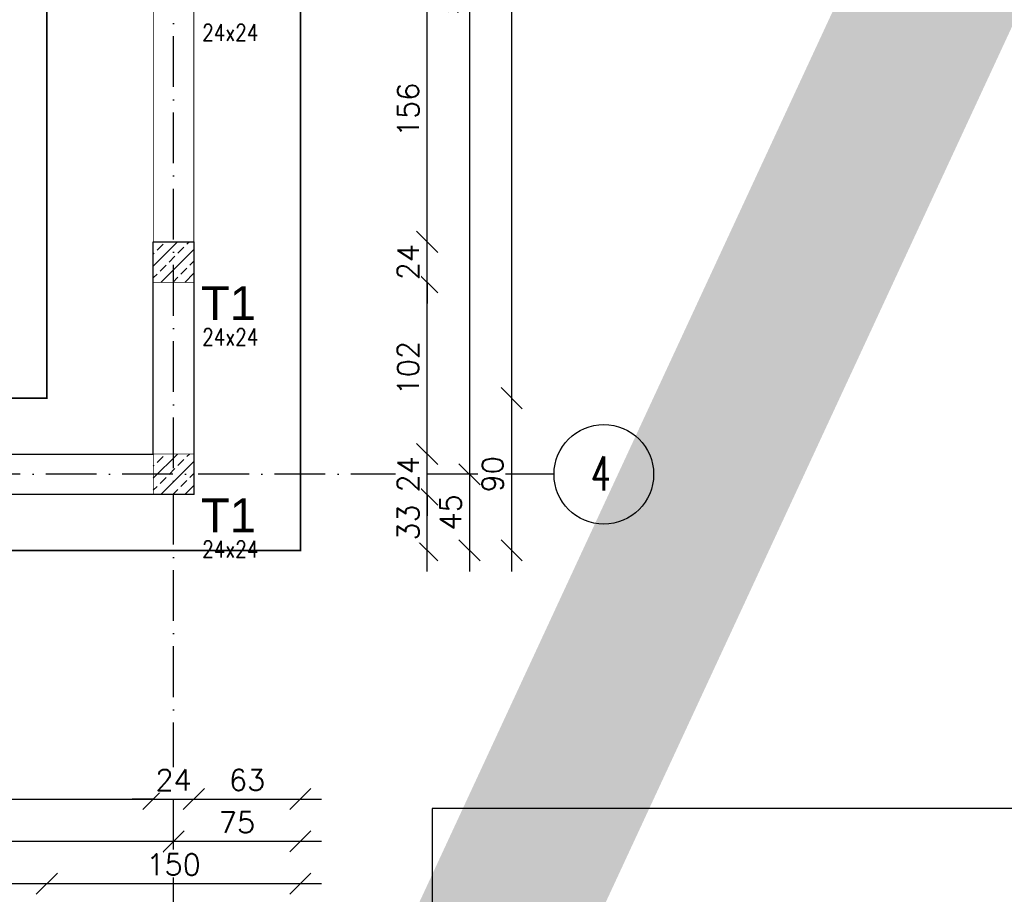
# Model space of a CAD drawing. Header units: millimetres. Extents: x -175722 to -110961, y 52375 to 104640.
# Tile 33 of 181: x -154560 to -153977, y 74666 to 75183. Entities that reach past the tile are written whole.
import ezdxf

# ---------------------------------------------------------------- set-up
doc = ezdxf.new("R2010")
doc.units = ezdxf.units.MM
doc.linetypes.add('ACAD_ISO10W100', pattern=[18, 12, -3, 0, -3])
doc.linetypes.add('HIDDEN', pattern=[9.525, 6.35, -3.175])
for name, color, linetype in [('1', 7, 'Continuous'), ('_R - RAMKI', 7, 'Continuous'), ('AS_Balustrady', 53, 'Continuous'), ('H', 8, 'Continuous'), ('OSIE', 4, 'ACAD_ISO10W100')]:
    doc.layers.add(name, color=color, linetype=linetype)
for name, color, linetype, lineweight in [('A_KONSTRUKCJA', 170, 'Continuous', 30), ('K_MUR', 160, 'Continuous', 30), ('K_ZELBET', 4, 'Continuous', 40), ('K_ZELBET_KRESKOWANIE', 134, 'Continuous', 5), ('K_ZELBET_PODCIAGI', 101, 'HIDDEN', 35)]:
    doc.layers.add(name, color=color, linetype=linetype, lineweight=lineweight)
doc.styles.add('Arial', font='arial.ttf', dxfattribs={"height": 90})
doc.styles.add('e-cad_3', font='simplex.shx', dxfattribs={"width": 0.8})
doc.styles.add('ROMANS', font='romans')
doc.styles.add('TAB_Arial_bold', font='arialbd.ttf')
doc.dimstyles.new('AS_DIM_STYLE1', dxfattribs={"dimscale": 5, "dimtxt": 2.5, "dimasz": 1, "dimexe": 1.25, "dimexo": 2, "dimgap": 1, "dimtad": 1, "dimdec": 0, "dimdsep": 46, "dimtxsty": 'ROMANS', "dimblk": 'OBLIQUE', "dimcen": 0, "dimdle": 1, "dimclrd": 8, "dimclre": 8, "dimclrt": 9, "dimadec": 0, "dimazin": 0, "dimtfac": 1, "dimtdec": 0, "dimtmove": 1, "dimatfit": 3, "dimldrblk": 'CLOSEDBLANK', "dimfxl": 0, "dimtolj": 1, "dimtzin": 0, "dimarcsym": 0})

# ---------------------------------------------------------------- blocks, each defined once
blk = doc.blocks.new('_Oblique')
at = {"color": 0, "linetype": 'ByBlock', "lineweight": -2}
blk.add_line((-0.5, -0.5), (0.5, 0.5), dxfattribs=at)
blk = doc.blocks.new('*D212')
at = {"layer": '_R - RAMKI', "color": 8, "lineweight": -2, "transparency": 16777216}
blk.add_line((-155063.24, 74672.13), (-154531.24, 74672.13), dxfattribs=at)
at = {"layer": 'Defpoints', "color": 0, "transparency": 16777216}
for p in [(-155050.74, 74959.13), (-154543.74, 74959.13), (-154543.74, 74672.13)]:
    blk.add_point(p, dxfattribs=at)
at = {"layer": '_R - RAMKI', "color": 8, "lineweight": -2, "transparency": 16777216, "xscale": 12.5, "yscale": 12.5, "zscale": 12.5, "rotation": 180}
blk.add_blockref('_Oblique', (-155050.74, 74672.13), dxfattribs=at)
at = {"layer": '_R - RAMKI', "color": 8, "lineweight": -2, "transparency": 16777216, "xscale": 12.5, "yscale": 12.5, "zscale": 12.5}
blk.add_blockref('_Oblique', (-154543.74, 74672.13), dxfattribs=at)
at = {"layer": '_R - RAMKI', "color": 9, "transparency": 16777216, "insert": (-154797.24, 74683.38), "char_height": 12.5, "attachment_point": 5, "style": 'ROMANS', "bg_fill": 3, "box_fill_scale": 1.1, "bg_fill_color": 256, "bg_fill_true_color": 13158600, "bg_fill_transparency": 0}
blk.add_mtext('\\A1;507', dxfattribs=at)
blk = doc.blocks.new('_ClosedBlank')
at = {"color": 0, "linetype": 'ByBlock', "lineweight": -2}
for p, q in [((-1, 0.167), (0, 0)), ((-1, 0.167), (-1, -0.167)), ((0, 0), (-1, -0.167))]:
    blk.add_line(p, q, dxfattribs=at)
blk = doc.blocks.new('*D213')
at = {"layer": '_R - RAMKI', "color": 8, "lineweight": -2, "transparency": 16777216}
blk.add_line((-154556.24, 74672.13), (-154381.24, 74672.13), dxfattribs=at)
at = {"layer": 'Defpoints', "color": 0, "transparency": 16777216}
for p in [(-154543.74, 74959.13), (-154393.74, 74869.13), (-154393.74, 74672.13)]:
    blk.add_point(p, dxfattribs=at)
at = {"layer": '_R - RAMKI', "color": 8, "lineweight": -2, "transparency": 16777216, "xscale": 12.5, "yscale": 12.5, "zscale": 12.5, "rotation": 180}
blk.add_blockref('_Oblique', (-154543.74, 74672.13), dxfattribs=at)
at = {"layer": '_R - RAMKI', "color": 8, "lineweight": -2, "transparency": 16777216, "xscale": 12.5, "yscale": 12.5, "zscale": 12.5}
blk.add_blockref('_Oblique', (-154393.74, 74672.13), dxfattribs=at)
at = {"layer": '_R - RAMKI', "color": 9, "transparency": 16777216, "insert": (-154468.74, 74683.38), "char_height": 12.5, "attachment_point": 5, "style": 'ROMANS', "bg_fill": 3, "box_fill_scale": 1.1, "bg_fill_color": 256, "bg_fill_true_color": 13158600, "bg_fill_transparency": 0}
blk.add_mtext('\\A1;150', dxfattribs=at)
blk = doc.blocks.new('*D218')
at = {"layer": '_R - RAMKI', "color": 8, "lineweight": -2, "transparency": 16777216}
blk.add_line((-155108.24, 74697.13), (-154456.24, 74697.13), dxfattribs=at)
at = {"layer": 'Defpoints', "color": 0, "transparency": 16777216}
for p in [(-155095.74, 74914.13), (-154468.74, 74914.13), (-154468.74, 74697.13)]:
    blk.add_point(p, dxfattribs=at)
at = {"layer": '_R - RAMKI', "color": 8, "lineweight": -2, "transparency": 16777216, "xscale": 12.5, "yscale": 12.5, "zscale": 12.5, "rotation": 180}
blk.add_blockref('_Oblique', (-155095.74, 74697.13), dxfattribs=at)
at = {"layer": '_R - RAMKI', "color": 8, "lineweight": -2, "transparency": 16777216, "xscale": 12.5, "yscale": 12.5, "zscale": 12.5}
blk.add_blockref('_Oblique', (-154468.74, 74697.13), dxfattribs=at)
at = {"layer": '_R - RAMKI', "color": 9, "transparency": 16777216, "insert": (-154782.24, 74708.38), "char_height": 12.5, "attachment_point": 5, "style": 'ROMANS', "bg_fill": 3, "box_fill_scale": 1.1, "bg_fill_color": 256, "bg_fill_true_color": 13158600, "bg_fill_transparency": 0}
blk.add_mtext('\\A1;627', dxfattribs=at)
blk = doc.blocks.new('*D219')
at = {"layer": '_R - RAMKI', "color": 8, "lineweight": -2, "transparency": 16777216}
blk.add_line((-154481.24, 74697.13), (-154381.24, 74697.13), dxfattribs=at)
at = {"layer": 'Defpoints', "color": 0, "transparency": 16777216}
for p in [(-154468.74, 74914.13), (-154393.74, 74869.13), (-154393.74, 74697.13)]:
    blk.add_point(p, dxfattribs=at)
at = {"layer": '_R - RAMKI', "color": 8, "lineweight": -2, "transparency": 16777216, "xscale": 12.5, "yscale": 12.5, "zscale": 12.5, "rotation": 180}
blk.add_blockref('_Oblique', (-154468.74, 74697.13), dxfattribs=at)
at = {"layer": '_R - RAMKI', "color": 8, "lineweight": -2, "transparency": 16777216, "xscale": 12.5, "yscale": 12.5, "zscale": 12.5}
blk.add_blockref('_Oblique', (-154393.74, 74697.13), dxfattribs=at)
at = {"layer": '_R - RAMKI', "color": 9, "transparency": 16777216, "insert": (-154431.24, 74708.38), "char_height": 12.5, "attachment_point": 5, "style": 'ROMANS', "bg_fill": 3, "box_fill_scale": 1.1, "bg_fill_color": 256, "bg_fill_true_color": 13158600, "bg_fill_transparency": 0}
blk.add_mtext('\\A1;75', dxfattribs=at)
blk = doc.blocks.new('*D228')
at = {"layer": '_R - RAMKI', "color": 8, "lineweight": -2, "transparency": 16777216}
blk.add_line((-155096.24, 74722.13), (-154468.24, 74722.13), dxfattribs=at)
at = {"layer": 'Defpoints', "color": 0, "transparency": 16777216}
for p in [(-155083.74, 74902.13), (-154480.74, 74902.13), (-154480.74, 74722.13)]:
    blk.add_point(p, dxfattribs=at)
at = {"layer": '_R - RAMKI', "color": 8, "lineweight": -2, "transparency": 16777216, "xscale": 12.5, "yscale": 12.5, "zscale": 12.5, "rotation": 180}
blk.add_blockref('_Oblique', (-155083.74, 74722.13), dxfattribs=at)
at = {"layer": '_R - RAMKI', "color": 8, "lineweight": -2, "transparency": 16777216, "xscale": 12.5, "yscale": 12.5, "zscale": 12.5}
blk.add_blockref('_Oblique', (-154480.74, 74722.13), dxfattribs=at)
at = {"layer": '_R - RAMKI', "color": 9, "transparency": 16777216, "insert": (-154782.24, 74733.38), "char_height": 12.5, "attachment_point": 5, "style": 'ROMANS', "bg_fill": 3, "box_fill_scale": 1.1, "bg_fill_color": 256, "bg_fill_true_color": 13158600, "bg_fill_transparency": 0}
blk.add_mtext('\\A1;603', dxfattribs=at)
blk = doc.blocks.new('*D256')
at = {"layer": '_R - RAMKI', "color": 8, "lineweight": -2, "transparency": 16777216}
for p, q in [((-154480.74, 74722.13), (-154493.24, 74722.13)), ((-154480.74, 74722.13), (-154456.74, 74722.13)), ((-154456.74, 74722.13), (-154444.24, 74722.13))]:
    blk.add_line(p, q, dxfattribs=at)
at = {"layer": 'Defpoints', "color": 0, "transparency": 16777216}
for p in [(-154480.74, 74902.13), (-154456.74, 74902.13), (-154456.74, 74722.13)]:
    blk.add_point(p, dxfattribs=at)
at = {"layer": '_R - RAMKI', "color": 8, "lineweight": -2, "transparency": 16777216, "xscale": 12.5, "yscale": 12.5, "zscale": 12.5}
blk.add_blockref('_Oblique', (-154480.74, 74722.13), dxfattribs=at)
at = {"layer": '_R - RAMKI', "color": 8, "lineweight": -2, "transparency": 16777216, "xscale": 12.5, "yscale": 12.5, "zscale": 12.5, "rotation": 180}
blk.add_blockref('_Oblique', (-154456.74, 74722.13), dxfattribs=at)
at = {"layer": '_R - RAMKI', "color": 9, "transparency": 16777216, "insert": (-154468.74, 74733.38), "char_height": 12.5, "attachment_point": 5, "style": 'ROMANS', "bg_fill": 3, "box_fill_scale": 1.1, "bg_fill_color": 256, "bg_fill_true_color": 13158600, "bg_fill_transparency": 0}
blk.add_mtext('\\A1;24', dxfattribs=at)
blk = doc.blocks.new('*D257')
at = {"layer": '_R - RAMKI', "color": 8, "lineweight": -2, "transparency": 16777216}
blk.add_line((-154469.24, 74722.13), (-154381.24, 74722.13), dxfattribs=at)
at = {"layer": 'Defpoints', "color": 0, "transparency": 16777216}
for p in [(-154456.74, 74902.13), (-154393.74, 74869.13), (-154393.74, 74722.13)]:
    blk.add_point(p, dxfattribs=at)
at = {"layer": '_R - RAMKI', "color": 8, "lineweight": -2, "transparency": 16777216, "xscale": 12.5, "yscale": 12.5, "zscale": 12.5, "rotation": 180}
blk.add_blockref('_Oblique', (-154456.74, 74722.13), dxfattribs=at)
at = {"layer": '_R - RAMKI', "color": 8, "lineweight": -2, "transparency": 16777216, "xscale": 12.5, "yscale": 12.5, "zscale": 12.5}
blk.add_blockref('_Oblique', (-154393.74, 74722.13), dxfattribs=at)
at = {"layer": '_R - RAMKI', "color": 9, "transparency": 16777216, "insert": (-154425.24, 74733.38), "char_height": 12.5, "attachment_point": 5, "style": 'ROMANS', "bg_fill": 3, "box_fill_scale": 1.1, "bg_fill_color": 256, "bg_fill_true_color": 13158600, "bg_fill_transparency": 0}
blk.add_mtext('\\A1;63', dxfattribs=at)
blk = doc.blocks.new('*D91')
at = {"layer": '_R - RAMKI', "color": 8, "lineweight": -2, "transparency": 16777216}
blk.add_line((-154268.74, 74856.63), (-154268.74, 74971.63), dxfattribs=at)
at = {"layer": 'Defpoints', "color": 0, "transparency": 16777216}
for p in [(-154543.74, 74959.13), (-154268.74, 74959.13), (-154393.74, 74869.13)]:
    blk.add_point(p, dxfattribs=at)
at = {"layer": '_R - RAMKI', "color": 8, "lineweight": -2, "transparency": 16777216, "xscale": 12.5, "yscale": 12.5, "zscale": 12.5}
for p, rotation in [((-154268.74, 74959.13), 90), ((-154268.74, 74869.13), 270)]:
    blk.add_blockref('_Oblique', p, dxfattribs=dict(at, rotation=rotation))
at = {"layer": '_R - RAMKI', "color": 9, "transparency": 16777216, "insert": (-154279.99, 74914.13), "char_height": 12.5, "attachment_point": 5, "rotation": 90, "style": 'ROMANS', "bg_fill": 3, "box_fill_scale": 1.1, "bg_fill_color": 256, "bg_fill_true_color": 13158600, "bg_fill_transparency": 0}
blk.add_mtext('\\A1;90', dxfattribs=at)
blk = doc.blocks.new('*D278')
at = {"layer": '_R - RAMKI', "color": 8, "lineweight": -2, "transparency": 16777216}
blk.add_line((-154268.74, 74946.63), (-154268.74, 76256.63), dxfattribs=at)
at = {"layer": 'Defpoints', "color": 0, "transparency": 16777216}
for p in [(-154543.74, 76244.13), (-154268.74, 76244.13), (-154543.74, 74959.13)]:
    blk.add_point(p, dxfattribs=at)
at = {"layer": '_R - RAMKI', "color": 8, "lineweight": -2, "transparency": 16777216, "xscale": 12.5, "yscale": 12.5, "zscale": 12.5}
for p, rotation in [((-154268.74, 76244.13), 90), ((-154268.74, 74959.13), 270)]:
    blk.add_blockref('_Oblique', p, dxfattribs=dict(at, rotation=rotation))
at = {"layer": '_R - RAMKI', "color": 9, "transparency": 16777216, "insert": (-154279.99, 75601.63), "char_height": 12.5, "attachment_point": 5, "rotation": 90, "style": 'ROMANS', "bg_fill": 3, "box_fill_scale": 1.1, "bg_fill_color": 256, "bg_fill_true_color": 13158600, "bg_fill_transparency": 0}
blk.add_mtext('\\A1;1285', dxfattribs=at)
blk = doc.blocks.new('*D285')
at = {"layer": '_R - RAMKI', "color": 8, "lineweight": -2, "transparency": 16777216}
blk.add_line((-154293.74, 75502.29), (-154293.74, 74901.63), dxfattribs=at)
at = {"layer": 'Defpoints', "color": 0, "transparency": 16777216}
for p in [(-154393.74, 75489.79), (-154393.74, 74914.13), (-154293.74, 74914.13)]:
    blk.add_point(p, dxfattribs=at)
at = {"layer": '_R - RAMKI', "color": 8, "lineweight": -2, "transparency": 16777216, "xscale": 12.5, "yscale": 12.5, "zscale": 12.5}
for p, rotation in [((-154293.74, 75489.79), 90), ((-154293.74, 74914.13), 270)]:
    blk.add_blockref('_Oblique', p, dxfattribs=dict(at, rotation=rotation))
at = {"layer": '_R - RAMKI', "color": 9, "transparency": 16777216, "insert": (-154304.99, 75201.96), "char_height": 12.5, "attachment_point": 5, "rotation": 90, "style": 'ROMANS', "bg_fill": 3, "box_fill_scale": 1.1, "bg_fill_color": 256, "bg_fill_true_color": 13158600, "bg_fill_transparency": 0}
blk.add_mtext('\\A1;576', dxfattribs=at)
blk = doc.blocks.new('*D286')
at = {"layer": '_R - RAMKI', "color": 8, "lineweight": -2, "transparency": 16777216}
blk.add_line((-154293.74, 74926.63), (-154293.74, 74856.63), dxfattribs=at)
at = {"layer": 'Defpoints', "color": 0, "transparency": 16777216}
for p in [(-154393.74, 74914.13), (-154393.74, 74869.13), (-154293.74, 74869.13)]:
    blk.add_point(p, dxfattribs=at)
at = {"layer": '_R - RAMKI', "color": 8, "lineweight": -2, "transparency": 16777216, "xscale": 12.5, "yscale": 12.5, "zscale": 12.5}
for p, rotation in [((-154293.74, 74914.13), 90), ((-154293.74, 74869.13), 270)]:
    blk.add_blockref('_Oblique', p, dxfattribs=dict(at, rotation=rotation))
at = {"layer": '_R - RAMKI', "color": 9, "transparency": 16777216, "insert": (-154304.99, 74891.63), "char_height": 12.5, "attachment_point": 5, "rotation": 90, "style": 'ROMANS', "bg_fill": 3, "box_fill_scale": 1.1, "bg_fill_color": 256, "bg_fill_true_color": 13158600, "bg_fill_transparency": 0}
blk.add_mtext('\\A1;45', dxfattribs=at)
blk = doc.blocks.new('*D61')
at = {"layer": '_R - RAMKI', "color": 8, "lineweight": -2, "transparency": 16777216}
blk.add_line((-154318.74, 74856.63), (-154318.74, 74914.63), dxfattribs=at)
at = {"layer": 'Defpoints', "color": 0, "transparency": 16777216}
for p in [(-154456.74, 74902.13), (-154318.74, 74902.13), (-154393.74, 74869.13)]:
    blk.add_point(p, dxfattribs=at)
at = {"layer": '_R - RAMKI', "color": 8, "lineweight": -2, "transparency": 16777216, "xscale": 12.5, "yscale": 12.5, "zscale": 12.5}
for p, rotation in [((-154318.74, 74902.13), 90), ((-154318.74, 74869.13), 270)]:
    blk.add_blockref('_Oblique', p, dxfattribs=dict(at, rotation=rotation))
at = {"layer": '_R - RAMKI', "color": 9, "transparency": 16777216, "insert": (-154329.99, 74885.63), "char_height": 12.5, "attachment_point": 5, "rotation": 90, "style": 'ROMANS', "bg_fill": 3, "box_fill_scale": 1.1, "bg_fill_color": 256, "bg_fill_true_color": 13158600, "bg_fill_transparency": 0}
blk.add_mtext('\\A1;33', dxfattribs=at)
blk = doc.blocks.new('*D229')
at = {"layer": '_R - RAMKI', "color": 8, "lineweight": -2, "transparency": 16777216}
for p, q in [((-154318.74, 74926.13), (-154318.74, 74938.63)), ((-154318.74, 74902.13), (-154318.74, 74926.13)), ((-154318.74, 74902.13), (-154318.74, 74889.63))]:
    blk.add_line(p, q, dxfattribs=at)
at = {"layer": 'Defpoints', "color": 0, "transparency": 16777216}
for p in [(-154456.74, 74926.13), (-154318.74, 74926.13), (-154456.74, 74902.13)]:
    blk.add_point(p, dxfattribs=at)
at = {"layer": '_R - RAMKI', "color": 8, "lineweight": -2, "transparency": 16777216, "xscale": 12.5, "yscale": 12.5, "zscale": 12.5}
for p, rotation in [((-154318.74, 74926.13), 270), ((-154318.74, 74902.13), 90)]:
    blk.add_blockref('_Oblique', p, dxfattribs=dict(at, rotation=rotation))
at = {"layer": '_R - RAMKI', "color": 9, "transparency": 16777216, "insert": (-154329.99, 74914.13), "char_height": 12.5, "attachment_point": 5, "rotation": 90, "style": 'ROMANS', "bg_fill": 3, "box_fill_scale": 1.1, "bg_fill_color": 256, "bg_fill_true_color": 13158600, "bg_fill_transparency": 0}
blk.add_mtext('\\A1;24', dxfattribs=at)
blk = doc.blocks.new('*D230')
at = {"layer": '_R - RAMKI', "color": 8, "lineweight": -2, "transparency": 16777216}
blk.add_line((-154318.74, 74913.63), (-154318.74, 75040.13), dxfattribs=at)
at = {"layer": 'Defpoints', "color": 0, "transparency": 16777216}
for p in [(-154456.74, 75027.63), (-154318.74, 75027.63), (-154456.74, 74926.13)]:
    blk.add_point(p, dxfattribs=at)
at = {"layer": '_R - RAMKI', "color": 8, "lineweight": -2, "transparency": 16777216, "xscale": 12.5, "yscale": 12.5, "zscale": 12.5}
for p, rotation in [((-154318.74, 75027.63), 90), ((-154318.74, 74926.13), 270)]:
    blk.add_blockref('_Oblique', p, dxfattribs=dict(at, rotation=rotation))
at = {"layer": '_R - RAMKI', "color": 9, "transparency": 16777216, "insert": (-154329.99, 74976.88), "char_height": 12.5, "attachment_point": 5, "rotation": 90, "style": 'ROMANS', "bg_fill": 3, "box_fill_scale": 1.1, "bg_fill_color": 256, "bg_fill_true_color": 13158600, "bg_fill_transparency": 0}
blk.add_mtext('\\A1;102', dxfattribs=at)
blk = doc.blocks.new('*D231')
at = {"layer": '_R - RAMKI', "color": 8, "lineweight": -2, "transparency": 16777216}
for p, q in [((-154318.74, 75051.63), (-154318.74, 75064.13)), ((-154318.74, 75027.63), (-154318.74, 75051.63)), ((-154318.74, 75027.63), (-154318.74, 75015.13))]:
    blk.add_line(p, q, dxfattribs=at)
at = {"layer": 'Defpoints', "color": 0, "transparency": 16777216}
for p in [(-154456.74, 75051.63), (-154318.74, 75051.63), (-154456.74, 75027.63)]:
    blk.add_point(p, dxfattribs=at)
at = {"layer": '_R - RAMKI', "color": 8, "lineweight": -2, "transparency": 16777216, "xscale": 12.5, "yscale": 12.5, "zscale": 12.5}
for p, rotation in [((-154318.74, 75051.63), 270), ((-154318.74, 75027.63), 90)]:
    blk.add_blockref('_Oblique', p, dxfattribs=dict(at, rotation=rotation))
at = {"layer": '_R - RAMKI', "color": 9, "transparency": 16777216, "insert": (-154329.99, 75039.63), "char_height": 12.5, "attachment_point": 5, "rotation": 90, "style": 'ROMANS', "bg_fill": 3, "box_fill_scale": 1.1, "bg_fill_color": 256, "bg_fill_true_color": 13158600, "bg_fill_transparency": 0}
blk.add_mtext('\\A1;24', dxfattribs=at)
blk = doc.blocks.new('*D232')
at = {"layer": '_R - RAMKI', "color": 8, "lineweight": -2, "transparency": 16777216}
blk.add_line((-154318.74, 75039.13), (-154318.74, 75220.13), dxfattribs=at)
at = {"layer": 'Defpoints', "color": 0, "transparency": 16777216}
for p in [(-154456.74, 75207.63), (-154318.74, 75207.63), (-154456.74, 75051.63)]:
    blk.add_point(p, dxfattribs=at)
at = {"layer": '_R - RAMKI', "color": 8, "lineweight": -2, "transparency": 16777216, "xscale": 12.5, "yscale": 12.5, "zscale": 12.5}
for p, rotation in [((-154318.74, 75207.63), 90), ((-154318.74, 75051.63), 270)]:
    blk.add_blockref('_Oblique', p, dxfattribs=dict(at, rotation=rotation))
at = {"layer": '_R - RAMKI', "color": 9, "transparency": 16777216, "insert": (-154329.99, 75129.63), "char_height": 12.5, "attachment_point": 5, "rotation": 90, "style": 'ROMANS', "bg_fill": 3, "box_fill_scale": 1.1, "bg_fill_color": 256, "bg_fill_true_color": 13158600, "bg_fill_transparency": 0}
blk.add_mtext('\\A1;156', dxfattribs=at)

msp = doc.modelspace()

# ---------------------------------------------------------------- hatches: boundary and pattern name
at = {"layer": 'K_ZELBET_KRESKOWANIE'}
h = msp.add_hatch(dxfattribs=at)
h.set_pattern_fill('ANSI33', color=256, scale=40, style=0)
h.set_pattern_definition([(45, (-165813.442, 96259.793), (-7.071068, 7.071068), []), (45, (-165806.371, 96259.793), (-7.071068, 7.071068), [5, -2.5])])
h.paths.add_polyline_path([(-154480.73633, 75051.62788), (-154456.73633, 75051.62788), (-154456.73633, 75027.62788), (-154480.73633, 75027.62788)])
h = msp.add_hatch(dxfattribs=at)
h.set_pattern_fill('ANSI33', color=256, scale=40, style=0)
h.set_pattern_definition([(45, (-165813.442, 96134.293), (-7.071068, 7.071068), []), (45, (-165806.371, 96134.293), (-7.071068, 7.071068), [5, -2.5])])
h.paths.add_polyline_path([(-154480.73633, 74926.12788), (-154456.73633, 74926.12788), (-154456.73633, 74902.12788), (-154480.73633, 74902.12788)])

# ---------------------------------------------------------------- linework, layer by layer
at = {"layer": '1', "color": 32}
for p, q in [((-154315.90197, 74716.44893), (-154315.90197, 74543.72744)), ((-153159.65197, 74716.44893), (-154315.90197, 74716.44893))]:
    msp.add_line(p, q, dxfattribs=at)
at = {"layer": 'A_KONSTRUKCJA', "color": 1, "const_width": 1}
msp.add_lwpolyline([(-155140.73633, 74869.12788), (-155140.73633, 76686.12788), (-154393.73643, 76686.12819), (-154393.73624, 76244.12788), (-154393.73633, 76244.12788), (-154393.73633, 74869.12788), (-155140.73633, 74869.12788)], dxfattribs=at)
msp.add_lwpolyline([(-155050.73633, 74959.12788), (-154543.73633, 74959.12788), (-154543.73633, 76244.12788), (-155050.73633, 76244.12788)], close=True, dxfattribs=at)
at = {"layer": 'H', "color": 142, "linetype": 'ByBlock', "ltscale": 0.1}
msp.add_circle((-154214.28192, 74914.12788), 29.45441, dxfattribs=at)
at = {"layer": 'K_MUR', "ltscale": 100}
msp.add_lwpolyline([(-154480.73633, 75051.62788), (-154456.73633, 75051.62788), (-154456.73633, 74902.12788), (-156907.73633, 74902.12788), (-156907.73633, 76437.56376), (-156883.73633, 76437.56376), (-156883.73633, 74926.12788), (-155107.73633, 74926.12788), (-155107.73633, 75280.12788), (-155083.73633, 75280.12788), (-155083.73633, 74926.12788), (-154480.73633, 74926.12788), (-154480.73633, 75051.62788)], dxfattribs=at)
at = {"layer": 'K_ZELBET', "lineweight": 0, "const_width": 0.5}
for points in [[(-154480.73633, 75027.62788), (-154456.73633, 75027.62788), (-154456.73633, 75051.62788), (-154480.73633, 75051.62788)], [(-154480.73633, 74902.12788), (-154456.73633, 74902.12788), (-154456.73633, 74926.12788), (-154480.73633, 74926.12788)]]:
    msp.add_lwpolyline(points, close=True, dxfattribs=at)
at = {"layer": 'K_ZELBET_PODCIAGI', "lineweight": 0, "const_width": 0.5}
msp.add_lwpolyline([(-154480.73633, 75051.62788), (-154456.73633, 75051.62788), (-154456.73633, 75207.62788), (-154480.73633, 75207.62788)], close=True, dxfattribs=at)
at = {"layer": 'OSIE', "ltscale": 2.5}
for p, q in [((-154468.73633, 74647.12783), (-154468.73633, 76908.12788)), ((-154243.73633, 74914.12788), (-157162.73633, 74914.12788))]:
    msp.add_line(p, q, dxfattribs=at)

# ---------------------------------------------------------------- texts
at = {"layer": 'AS_Balustrady', "linetype": 'Continuous', "ltscale": 0.25, "style": 'e-cad_3', "width": 0.8}
for p in [(-154451.83286, 75170.35649), (-154451.83286, 74990.35649), (-154451.83286, 74864.85649)]:
    msp.add_text('24x24', height=10, dxfattribs=at).set_placement(p)
at = {"layer": 'AS_Balustrady', "linetype": 'Continuous', "ltscale": 0.25, "style": 'Arial'}
for p in [(-154452.61285, 75005.35649), (-154452.61285, 74879.85649)]:
    msp.add_text('T1', height=20, dxfattribs=at).set_placement(p)
at = {"layer": 'H', "color": 142, "linetype": 'ByBlock', "ltscale": 0.1, "insert": (-154210.05873, 74924.60233), "char_height": 20, "width": 32.7021847, "attachment_point": 3, "style": 'TAB_Arial_bold'}
msp.add_mtext('{\\Fromans|c238;\\W0.7;4}', dxfattribs=at)

# ---------------------------------------------------------------- next in the draw order: dimensions: what is measured, and where the dimension line sits
at = {"layer": '_R - RAMKI'}
dim = msp.add_linear_dim(base=(-154543.73633, 74672.12783), p1=(-155050.73633, 74959.12788), p2=(-154543.73633, 74959.12788), dimstyle='AS_DIM_STYLE1', override={"dimscale": 12.5, "dimtxt": 1, "dimgap": 0.4, "dimse1": 1, "dimse2": 1, "dimtix": 1, "dimfxl": 10, "dimfxlon": 1}, dxfattribs=at)
dim.commit()
dim.dimension.update_dxf_attribs({"geometry": '*D212', "text_midpoint": (-154797.23633, 74683.37783)})

# ---------------------------------------------------------------- next in the draw order: dimensions: what is measured, and where the dimension line sits
dim = msp.add_linear_dim(base=(-154393.73633, 74672.12783), p1=(-154543.73633, 74959.12788), p2=(-154393.73633, 74869.12788), dimstyle='AS_DIM_STYLE1', override={"dimscale": 12.5, "dimtxt": 1, "dimgap": 0.4, "dimse1": 1, "dimse2": 1, "dimtix": 1, "dimfxl": 10, "dimfxlon": 1}, dxfattribs=at)
dim.commit()
dim.dimension.update_dxf_attribs({"geometry": '*D213', "text_midpoint": (-154468.73633, 74683.37783)})

# ---------------------------------------------------------------- next in the draw order: dimensions: what is measured, and where the dimension line sits
dim = msp.add_linear_dim(base=(-154468.73616, 74697.12774), p1=(-155095.73633, 74914.12788), p2=(-154468.73616, 74914.12779), dimstyle='AS_DIM_STYLE1', override={"dimscale": 12.5, "dimtxt": 1, "dimgap": 0.4, "dimse1": 1, "dimse2": 1, "dimtix": 1, "dimfxl": 10, "dimfxlon": 1}, dxfattribs=at)
dim.commit()
dim.dimension.update_dxf_attribs({"geometry": '*D218', "text_midpoint": (-154782.23625, 74708.37774)})

# ---------------------------------------------------------------- next in the draw order: dimensions: what is measured, and where the dimension line sits
dim = msp.add_linear_dim(base=(-154393.73633, 74697.12783), p1=(-154468.73616, 74914.12779), p2=(-154393.73633, 74869.12788), dimstyle='AS_DIM_STYLE1', override={"dimscale": 12.5, "dimtxt": 1, "dimgap": 0.4, "dimse1": 1, "dimse2": 1, "dimtix": 1, "dimfxl": 10, "dimfxlon": 1}, dxfattribs=at)
dim.commit()
dim.dimension.update_dxf_attribs({"geometry": '*D219', "text_midpoint": (-154431.23625, 74708.37783)})

# ---------------------------------------------------------------- next in the draw order: dimensions: what is measured, and where the dimension line sits
dim = msp.add_linear_dim(base=(-154480.73633, 74722.12783), p1=(-155083.73633, 74902.12788), p2=(-154480.73633, 74902.12788), dimstyle='AS_DIM_STYLE1', override={"dimscale": 12.5, "dimtxt": 1, "dimgap": 0.4, "dimse1": 1, "dimse2": 1, "dimtix": 1, "dimfxl": 10, "dimfxlon": 1}, dxfattribs=at)
dim.commit()
dim.dimension.update_dxf_attribs({"geometry": '*D228', "text_midpoint": (-154782.23633, 74733.37783)})

# ---------------------------------------------------------------- next in the draw order: dimensions: what is measured, and where the dimension line sits
dim = msp.add_linear_dim(base=(-154456.73633, 74722.12783), p1=(-154480.73633, 74902.12788), p2=(-154456.73633, 74902.12788), dimstyle='AS_DIM_STYLE1', override={"dimscale": 12.5, "dimtxt": 1, "dimgap": 0.4, "dimse1": 1, "dimse2": 1, "dimtix": 1, "dimfxl": 10, "dimfxlon": 1}, dxfattribs=at)
dim.commit()
dim.dimension.update_dxf_attribs({"geometry": '*D256', "text_midpoint": (-154468.73633, 74733.37783)})

# ---------------------------------------------------------------- next in the draw order: dimensions: what is measured, and where the dimension line sits
dim = msp.add_linear_dim(base=(-154393.73633, 74722.12783), p1=(-154456.73633, 74902.12788), p2=(-154393.73633, 74869.12788), dimstyle='AS_DIM_STYLE1', override={"dimscale": 12.5, "dimtxt": 1, "dimgap": 0.4, "dimse1": 1, "dimse2": 1, "dimtix": 1, "dimfxl": 10, "dimfxlon": 1}, dxfattribs=at)
dim.commit()
dim.dimension.update_dxf_attribs({"geometry": '*D257', "text_midpoint": (-154425.23633, 74733.37783)})

# ---------------------------------------------------------------- next in the draw order: dimensions: what is measured, and where the dimension line sits
dim = msp.add_linear_dim(base=(-154268.73633, 74959.12788), p1=(-154393.73633, 74869.12788), p2=(-154543.73633, 74959.12788), angle=90, dimstyle='AS_DIM_STYLE1', override={"dimscale": 12.5, "dimtxt": 1, "dimgap": 0.4, "dimse1": 1, "dimse2": 1, "dimtix": 1, "dimfxl": 10, "dimfxlon": 1}, dxfattribs=at)
dim.commit()
dim.dimension.update_dxf_attribs({"geometry": '*D91', "text_midpoint": (-154279.98633, 74914.12788)})

# ---------------------------------------------------------------- next in the draw order: dimensions: what is measured, and where the dimension line sits
dim = msp.add_linear_dim(base=(-154268.73633, 76244.12788), p1=(-154543.73633, 74959.12788), p2=(-154543.73633, 76244.12788), angle=90, dimstyle='AS_DIM_STYLE1', override={"dimscale": 12.5, "dimtxt": 1, "dimgap": 0.4, "dimse1": 1, "dimse2": 1, "dimtix": 1, "dimfxl": 10, "dimfxlon": 1}, dxfattribs=at)
dim.commit()
dim.dimension.update_dxf_attribs({"geometry": '*D278', "text_midpoint": (-154279.98633, 75601.62788)})

# ---------------------------------------------------------------- next in the draw order: dimensions: what is measured, and where the dimension line sits
dim = msp.add_linear_dim(base=(-154293.73633, 74914.12788), p1=(-154393.73633, 75489.79454), p2=(-154393.73633, 74914.12788), angle=90, dimstyle='AS_DIM_STYLE1', override={"dimscale": 12.5, "dimtxt": 1, "dimgap": 0.4, "dimse1": 1, "dimse2": 1, "dimtix": 1, "dimfxl": 10, "dimfxlon": 1}, dxfattribs=at)
dim.commit()
dim.dimension.update_dxf_attribs({"geometry": '*D285', "text_midpoint": (-154304.98633, 75201.96121)})

# ---------------------------------------------------------------- next in the draw order: dimensions: what is measured, and where the dimension line sits
dim = msp.add_linear_dim(base=(-154293.73633, 74869.12788), p1=(-154393.73633, 74914.12788), p2=(-154393.73633, 74869.12788), angle=90, dimstyle='AS_DIM_STYLE1', override={"dimscale": 12.5, "dimtxt": 1, "dimgap": 0.4, "dimse1": 1, "dimse2": 1, "dimtix": 1, "dimfxl": 10, "dimfxlon": 1}, dxfattribs=at)
dim.commit()
dim.dimension.update_dxf_attribs({"geometry": '*D286', "text_midpoint": (-154304.98633, 74891.62788)})

# ---------------------------------------------------------------- next in the draw order: dimensions: what is measured, and where the dimension line sits
dim = msp.add_linear_dim(base=(-154318.73633, 74902.12788), p1=(-154393.73633, 74869.12788), p2=(-154456.73633, 74902.12788), angle=90, dimstyle='AS_DIM_STYLE1', override={"dimscale": 12.5, "dimtxt": 1, "dimgap": 0.4, "dimse1": 1, "dimse2": 1, "dimtix": 1, "dimfxl": 10, "dimfxlon": 1}, dxfattribs=at)
dim.commit()
dim.dimension.update_dxf_attribs({"geometry": '*D61', "text_midpoint": (-154329.98633, 74885.62788)})

# ---------------------------------------------------------------- next in the draw order: dimensions: what is measured, and where the dimension line sits
dim = msp.add_linear_dim(base=(-154318.73633, 74926.12788), p1=(-154456.73633, 74902.12788), p2=(-154456.73633, 74926.12788), angle=90, dimstyle='AS_DIM_STYLE1', override={"dimscale": 12.5, "dimtxt": 1, "dimgap": 0.4, "dimse1": 1, "dimse2": 1, "dimtix": 1, "dimfxl": 10, "dimfxlon": 1}, dxfattribs=at)
dim.commit()
dim.dimension.update_dxf_attribs({"geometry": '*D229', "text_midpoint": (-154329.98633, 74914.12788)})

# ---------------------------------------------------------------- next in the draw order: dimensions: what is measured, and where the dimension line sits
dim = msp.add_linear_dim(base=(-154318.7363310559, 75027.6278764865), p1=(-154456.7363310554, 74926.1278764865), p2=(-154456.7363310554, 75027.6278764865), angle=90, dimstyle='AS_DIM_STYLE1', override={"dimscale": 12.5, "dimtxt": 1, "dimgap": 0.4, "dimse1": 1, "dimse2": 1, "dimtix": 1, "dimfxl": 10, "dimfxlon": 1}, dxfattribs=at)
dim.commit()
dim.dimension.update_dxf_attribs({"geometry": '*D230', "text_midpoint": (-154329.9863310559, 74976.8778764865)})

# ---------------------------------------------------------------- next in the draw order: dimensions: what is measured, and where the dimension line sits
dim = msp.add_linear_dim(base=(-154318.73633, 75051.62788), p1=(-154456.73633, 75027.62788), p2=(-154456.73633, 75051.62788), angle=90, dimstyle='AS_DIM_STYLE1', override={"dimscale": 12.5, "dimtxt": 1, "dimgap": 0.4, "dimse1": 1, "dimse2": 1, "dimtix": 1, "dimfxl": 10, "dimfxlon": 1}, dxfattribs=at)
dim.commit()
dim.dimension.update_dxf_attribs({"geometry": '*D231', "text_midpoint": (-154329.98633, 75039.62788)})

# ---------------------------------------------------------------- next in the draw order: dimensions: what is measured, and where the dimension line sits
dim = msp.add_linear_dim(base=(-154318.73633, 75207.62788), p1=(-154456.73633, 75051.62788), p2=(-154456.73633, 75207.62788), angle=90, dimstyle='AS_DIM_STYLE1', override={"dimscale": 12.5, "dimtxt": 1, "dimgap": 0.4, "dimse1": 1, "dimse2": 1, "dimtix": 1, "dimfxl": 10, "dimfxlon": 1}, dxfattribs=at)
dim.commit()
dim.dimension.update_dxf_attribs({"geometry": '*D232', "text_midpoint": (-154329.98633, 75129.62788)})

# ---------------------------------------------------------------- next in the draw order: linework, layer by layer
at = {"const_width": 100}
msp.add_lwpolyline([(-153159.65197, 77075.05579), (-153159.65197, 67795.39255), (-157259.65197, 68215.05579), (-153208.68539, 76944.37101), (-157309.65197, 77075.05579), (-156771.16506, 68165.05579)], dxfattribs=at)

doc.saveas('drawing.dxf')
